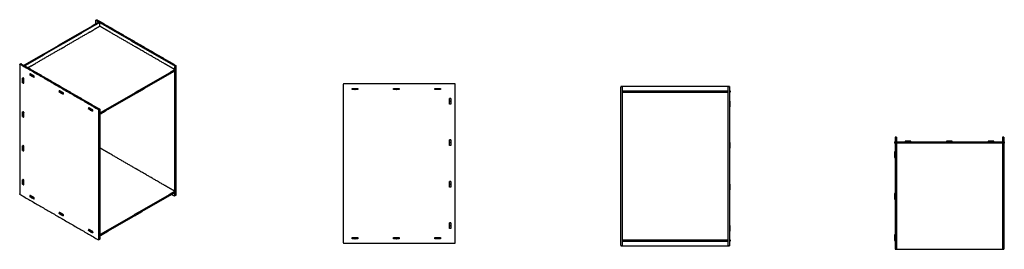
# Model space of a CAD drawing. Header units: millimetres. Extents: x -1485 to 1485, y -346 to 346.
import ezdxf

# ---------------------------------------------------------------- set-up
doc = ezdxf.new("R2010")
doc.units = ezdxf.units.MM
doc.layers.add('Défaut', color=7, linetype='Continuous', true_color=0x000000)

msp = doc.modelspace()

# ---------------------------------------------------------------- linework, layer by layer
at = {"layer": 'Défaut'}
for points in [[(-1360.8, 124.9), (-1360.8, 128.2)], [(-1272.4, 77.1), (-1272.4, 73.9)], [(-1360.8, -238.4), (-1360.8, -241.7)], [(-1272.4, -289.5), (-1272.4, -292.7)]]:
    msp.add_lwpolyline(points, dxfattribs=at)
at = {"layer": 'Défaut', "lineweight": -3}
for points in [[(-1472.6, 208.5), (-1359.5, 273.8), (-1246.4, 339.2)], [(-1243.5, 337.5), (-1356.7, 272.2), (-1469.8, 206.9)], [(-1256.3, 343.2), (-1256.3, 338.3), (-1256.3, 333.4)], [(-1255.8, 344.2), (-1254.4, 345), (-1253, 345.8)], [(-1254.8, 344.1), (-1250.6, 341.6), (-1246.4, 339.2)], [(-1252, 345.7), (-1133.9, 277.5), (-1015.8, 209.3)], [(-1246.4, 339.2), (-1244.9, 338.3), (-1243.5, 337.5)], [(-1243.5, 326.1), (-1243.5, 331.8), (-1243.5, 337.5)], [(-1243.5, 337.5), (-1131.1, 272.6), (-1018.7, 207.7)], [(-1274.3, 308.3), (-1312.4, 286.3), (-1350.5, 264.3)], [(-1274.3, 308.3), (-1268.2, 311.9), (-1262.1, 315.4)], [(-1243.5, 326.1), (-1252.8, 320.7), (-1262.1, 315.4)], [(-1224.8, 315.3), (-1234.2, 320.7), (-1243.5, 326.1)], [(-1212.8, 308.3), (-1218.8, 311.8), (-1224.8, 315.3)], [(-1136.4, 264.2), (-1174.6, 286.3), (-1212.8, 308.3)], [(-1362.7, 257.3), (-1400.8, 235.3), (-1438.9, 213.3)], [(-1362.7, 257.3), (-1356.6, 260.8), (-1350.5, 264.3)], [(-1124.2, 257.2), (-1130.3, 260.7), (-1136.4, 264.2)], [(-1048, 213.2), (-1086.1, 235.2), (-1124.2, 257.2)], [(-1485.4, 211), (-1485.4, 16.2), (-1485.4, -178.5)], [(-1484.9, 211.9), (-1483.5, 212.7), (-1482.1, 213.5)], [(-1483.9, 211.8), (-1365.9, 143.6), (-1247.8, 75.4)], [(-1481.1, 213.4), (-1363, 145.2), (-1244.9, 77.1)], [(-1451.1, 206.3), (-1445, 209.8), (-1438.9, 213.3)], [(-1035.9, 206.2), (-1041.9, 209.7), (-1048, 213.2)], [(-1451.1, 206.3), (-1455.5, 203.7), (-1459.9, 201.2)], [(-1453.9, 183), (-1454.4, 182.7), (-1455, 182.4)], [(-1455, 182.4), (-1452.1, 180.8), (-1449.3, 179.1)], [(-1455, 182.4), (-1455, 180.8), (-1455, 179.1)], [(-1449.3, 175.9), (-1452.1, 177.5), (-1455, 179.1)], [(-1441.7, 176), (-1447.9, 179.5), (-1454, 183.1)], [(-1454, 183.1), (-1454, 183), (-1454, 182.9)], [(-1449.3, 179.1), (-1449.2, 179.2), (-1449.2, 179.2)], [(-1449.3, 179.1), (-1449.3, 177.5), (-1449.3, 175.9)], [(-1449.2, 175.9), (-1449.2, 177.6), (-1449.2, 179.2)], [(-1449.2, 179.2), (-1448.8, 179), (-1448.4, 178.8)], [(-1448.4, 178.8), (-1448.5, 178.8), (-1448.6, 178.7)], [(-1448.6, 175.5), (-1448.6, 177.1), (-1448.6, 178.7)], [(-1448.6, 178.7), (-1445.8, 177.1), (-1442.9, 175.5)], [(-1243.5, 64.8), (-1130.4, 130.1), (-1017.3, 195.5)], [(-1243.5, 61.6), (-1130.4, 126.9), (-1017.3, 192.2)], [(-1017.3, 195.5), (-1026.6, 200.8), (-1035.9, 206.2)], [(-1017.3, 195.5), (-1017.3, 200.4), (-1017.3, 205.3)], [(-1017.3, 195.5), (-1017.3, 193.8), (-1017.3, 192.2)], [(-1017.3, -171.1), (-1017.3, 10.5), (-1017.3, 192.2)], [(-1014.4, 206.9), (-1014.4, 12.2), (-1014.4, -182.6)], [(-1476.5, 169.9), (-1475.9, 170.3), (-1475.3, 170.6)], [(-1476.5, 169.9), (-1475.1, 169.1), (-1473.7, 168.3)], [(-1476.5, 163.4), (-1476.5, 166.7), (-1476.5, 169.9)], [(-1473.7, 161.8), (-1475.1, 162.6), (-1476.5, 163.4)], [(-1476.4, 162.7), (-1476.4, 162.6), (-1476.5, 162.6)], [(-1476.5, 162.6), (-1475.1, 161.8), (-1473.7, 161)], [(-1476.5, 156.1), (-1476.5, 159.3), (-1476.5, 162.6)], [(-1476.5, 156.1), (-1475.1, 155.2), (-1473.7, 154.4)], [(-1476.4, 162.7), (-1476.4, 163), (-1476.4, 163.3)], [(-1473.6, 161), (-1475, 161.9), (-1476.4, 162.7)], [(-1472.6, 169.1), (-1474, 169.9), (-1475.5, 170.7)], [(-1475.5, 170.7), (-1475.5, 170.6), (-1475.5, 170.6)], [(-1472.6, 168.9), (-1473.2, 168.6), (-1473.7, 168.3)], [(-1473.7, 168.3), (-1473.7, 165), (-1473.7, 161.8)], [(-1473.7, 161.8), (-1473.6, 161.8), (-1473.6, 161.9)], [(-1473.7, 161), (-1473.7, 157.7), (-1473.7, 154.4)], [(-1473.6, 161), (-1473.6, 161), (-1473.7, 161)], [(-1473.7, 154.4), (-1473.2, 154.7), (-1472.6, 155)], [(-1473.6, 161.9), (-1473.6, 161.5), (-1473.6, 161)], [(-1472.8, 155), (-1472.7, 154.9), (-1472.6, 154.9)], [(-1472.6, 154.9), (-1472.6, 162), (-1472.6, 169.1)], [(-1449.3, 175.9), (-1449.2, 175.9), (-1449.2, 175.9)], [(-1448.6, 175.6), (-1448.9, 175.8), (-1449.2, 175.9)], [(-1442.9, 172.2), (-1445.8, 173.8), (-1448.6, 175.5)], [(-1442.9, 175.5), (-1442.4, 175.8), (-1441.9, 176.1)], [(-1442.9, 175.5), (-1442.9, 173.8), (-1442.9, 172.2)], [(-1442.9, 172.2), (-1442.3, 172.5), (-1441.7, 172.9)], [(-1441.9, 172.8), (-1441.8, 172.8), (-1441.7, 172.7)], [(-1441.7, 172.7), (-1441.7, 174.4), (-1441.7, 176)], [(-509, 151.1), (-509, -87.4), (-509, -325.9)], [(-173, 153.1), (-340, 153.1), (-507, 153.1)], [(-171, -325.9), (-171, -87.4), (-171, 151.1)], [(-1365.5, 132), (-1366, 131.7), (-1366.6, 131.4)], [(-1366.6, 131.4), (-1363.7, 129.7), (-1360.9, 128.1)], [(-1366.6, 131.4), (-1366.6, 129.7), (-1366.6, 128.1)], [(-1360.9, 124.8), (-1363.7, 126.5), (-1366.6, 128.1)], [(-1353.3, 125), (-1359.5, 128.5), (-1365.6, 132.1)], [(-1365.6, 132.1), (-1365.6, 132), (-1365.6, 131.9)], [(-1360.9, 128.1), (-1360.8, 128.1), (-1360.8, 128.2)], [(-1360.9, 128.1), (-1360.9, 126.5), (-1360.9, 124.8)], [(-1360.9, 124.8), (-1360.8, 124.9), (-1360.8, 124.9)], [(-1360.8, 128.2), (-1360.4, 128), (-1360.1, 127.8)], [(-1360.8, 124.9), (-1360.5, 124.8), (-1360.2, 124.6)], [(-1360.1, 127.8), (-1360.1, 127.7), (-1360.2, 127.7)], [(-1360.2, 124.4), (-1360.2, 126.1), (-1360.2, 127.7)], [(-1360.2, 127.7), (-1357.4, 126.1), (-1354.5, 124.4)], [(-1354.5, 121.2), (-1357.4, 122.8), (-1360.2, 124.4)], [(-1354.5, 124.4), (-1354, 124.7), (-1353.5, 125)], [(-1354.5, 124.4), (-1354.5, 122.8), (-1354.5, 121.2)], [(-1353.3, 121.9), (-1353.9, 121.5), (-1354.5, 121.2)], [(-1353.5, 121.8), (-1353.4, 121.7), (-1353.3, 121.7)], [(-1353.3, 121.7), (-1353.3, 123.3), (-1353.3, 125)], [(-482.7, 139.1), (-482.6, 139.1), (-482.5, 139.1)], [(-482.7, 135.1), (-482.7, 137.1), (-482.7, 139.1)], [(-482.4, 135.1), (-482.5, 135.1), (-482.7, 135.1)], [(-482.5, 139.1), (-478.5, 139.1), (-474.5, 139.1)], [(-482.5, 139.1), (-482.5, 137.1), (-482.5, 135.1)], [(-474.5, 135.1), (-478.5, 135.1), (-482.5, 135.1)], [(-474.5, 139.1), (-474, 139.1), (-473.5, 139.1)], [(-474.5, 139.1), (-474.5, 137.1), (-474.5, 135.1)], [(-474.5, 135.1), (-474, 135.1), (-473.5, 135.1)], [(-473.5, 135.1), (-473.5, 137.1), (-473.5, 139.1)], [(-473.5, 139.1), (-469.5, 139.1), (-465.5, 139.1)], [(-465.5, 135.1), (-469.5, 135.1), (-473.5, 135.1)], [(-465.5, 139.1), (-465.4, 139.1), (-465.3, 139.1)], [(-465.5, 139.1), (-465.5, 137.1), (-465.5, 135.1)], [(-465.3, 135.1), (-465.4, 135.1), (-465.5, 135.1)], [(-465.3, 139.1), (-465.3, 137.1), (-465.3, 135.1)], [(-357.7, 139.1), (-357.6, 139.1), (-357.4, 139.1)], [(-357.7, 135.1), (-357.7, 137.1), (-357.7, 139.1)], [(-357.5, 135.1), (-357.6, 135.1), (-357.7, 135.1)], [(-357.5, 139.1), (-353.5, 139.1), (-349.5, 139.1)], [(-357.5, 139.1), (-357.5, 137.1), (-357.5, 135.1)], [(-349.5, 135.1), (-353.5, 135.1), (-357.5, 135.1)], [(-349.5, 139.1), (-349, 139.1), (-348.5, 139.1)], [(-349.5, 139.1), (-349.5, 137.1), (-349.5, 135.1)], [(-349.5, 135.1), (-349, 135.1), (-348.5, 135.1)], [(-348.5, 135.1), (-348.5, 137.1), (-348.5, 139.1)], [(-348.5, 139.1), (-344.5, 139.1), (-340.5, 139.1)], [(-340.5, 135.1), (-344.5, 135.1), (-348.5, 135.1)], [(-340.5, 139.1), (-340.4, 139.1), (-340.3, 139.1)], [(-340.5, 139.1), (-340.5, 137.1), (-340.5, 135.1)], [(-340.3, 135.1), (-340.4, 135.1), (-340.5, 135.1)], [(-340.3, 139.1), (-340.3, 137.1), (-340.3, 135.1)], [(-232.7, 139.1), (-232.5, 139.1), (-232.4, 139.1)], [(-232.7, 135.1), (-232.7, 137.1), (-232.7, 139.1)], [(-232.5, 135.1), (-232.6, 135.1), (-232.7, 135.1)], [(-232.5, 139.1), (-228.5, 139.1), (-224.5, 139.1)], [(-232.5, 135.1), (-232.5, 137.1), (-232.5, 139.1)], [(-224.5, 135.1), (-228.5, 135.1), (-232.5, 135.1)], [(-224.5, 139.1), (-224, 139.1), (-223.5, 139.1)], [(-224.5, 139.1), (-224.5, 137.1), (-224.5, 135.1)], [(-223.5, 135.1), (-224, 135.1), (-224.5, 135.1)], [(-223.5, 135.1), (-223.5, 137.1), (-223.5, 139.1)], [(-223.5, 139.1), (-219.5, 139.1), (-215.5, 139.1)], [(-215.5, 135.1), (-219.5, 135.1), (-223.5, 135.1)], [(-215.5, 139.1), (-215.4, 139.1), (-215.3, 139.1)], [(-215.5, 139.1), (-215.5, 137.1), (-215.5, 135.1)], [(-215.3, 135.1), (-215.4, 135.1), (-215.5, 135.1)], [(-215.3, 139.1), (-215.3, 137.1), (-215.3, 135.1)], [(327, 131.1), (327.7, 131.1), (328.5, 131.1)], [(327, 131.1), (327, 129.1), (327, 127.1)], [(328.5, 127.1), (327.7, 127.1), (327, 127.1)], [(332.5, 145.1), (330.5, 145.1), (328.5, 145.1)], [(328.5, -333.9), (328.5, -95.4), (328.5, 143.1)], [(652.5, 145.1), (492.5, 145.1), (332.5, 145.1)], [(332.5, 143.1), (332.5, -95.4), (332.5, -333.9)], [(332.5, 131.1), (492.5, 131.1), (652.5, 131.1)], [(332.5, 127.1), (492.5, 127.1), (652.5, 127.1)], [(656.5, 145.1), (654.5, 145.1), (652.5, 145.1)], [(652.5, -333.9), (652.5, -95.4), (652.5, 143.1)], [(656.5, 143.1), (656.5, -95.4), (656.5, -333.9)], [(656.5, 131.1), (657.2, 131.1), (658, 131.1)], [(658, 127.1), (657.2, 127.1), (656.5, 127.1)], [(658, 131.1), (658, 129.1), (658, 127.1)], [(-189, 108.6), (-189, 108.7), (-189, 108.8)], [(-189, 108.8), (-187, 108.8), (-185, 108.8)], [(-189, 100.6), (-189, 104.6), (-189, 108.6)], [(-185, 108.6), (-187, 108.6), (-189, 108.6)], [(-189, 99.6), (-189, 100.1), (-189, 100.6)], [(-185, 100.6), (-187, 100.6), (-189, 100.6)], [(-189, 91.6), (-189, 95.6), (-189, 99.6)], [(-189, 99.6), (-187, 99.6), (-185, 99.6)], [(-185, 91.6), (-187, 91.6), (-189, 91.6)], [(-189, 91.4), (-189, 91.5), (-189, 91.6)], [(-185, 91.4), (-187, 91.4), (-189, 91.4)], [(-185, 108.8), (-185, 108.7), (-185, 108.6)], [(-185, 108.6), (-185, 104.6), (-185, 100.6)], [(-185, 100.6), (-185, 100.1), (-185, 99.6)], [(-185, 99.6), (-185, 95.6), (-185, 91.6)], [(-185, 91.6), (-185, 91.5), (-185, 91.4)], [(328.5, 100.6), (327.7, 100.6), (327, 100.6)], [(327, 100.6), (327, 96.6), (327, 92.6)], [(327, 92.6), (327.1, 92.6), (327.2, 92.6)], [(327.2, 91.6), (327.1, 91.6), (327, 91.6)], [(327, 91.6), (327, 87.6), (327, 83.6)], [(327.2, 92.6), (327.2, 92.1), (327.2, 91.6)], [(658, 100.6), (657.2, 100.6), (656.5, 100.6)], [(657.8, 92.6), (657.9, 92.6), (658, 92.6)], [(657.8, 91.6), (657.8, 92.1), (657.8, 92.6)], [(658, 91.6), (657.9, 91.6), (657.8, 91.6)], [(658, 92.6), (658, 96.6), (658, 100.6)], [(658, 83.6), (658, 87.6), (658, 91.6)], [(-1476.5, 67.9), (-1475.9, 68.2), (-1475.3, 68.6)], [(-1476.5, 67.9), (-1475.1, 67.1), (-1473.7, 66.2)], [(-1476.5, 61.3), (-1476.5, 64.6), (-1476.5, 67.9)], [(-1473.7, 59.7), (-1475.1, 60.5), (-1476.5, 61.3)], [(-1476.5, 60.5), (-1476.4, 60.6), (-1476.4, 60.6)], [(-1476.5, 60.5), (-1475.1, 59.7), (-1473.7, 58.9)], [(-1476.5, 54), (-1476.5, 57.3), (-1476.5, 60.5)], [(-1476.4, 60.6), (-1476.4, 60.9), (-1476.4, 61.3)], [(-1476.4, 60.6), (-1475, 59.8), (-1473.6, 59)], [(-1472.6, 67), (-1474, 67.8), (-1475.5, 68.7)], [(-1475.5, 68.7), (-1475.5, 68.6), (-1475.5, 68.5)], [(-1472.6, 66.9), (-1473.2, 66.6), (-1473.7, 66.2)], [(-1473.7, 66.2), (-1473.7, 63), (-1473.7, 59.7)], [(-1473.7, 59.7), (-1473.6, 59.8), (-1473.6, 59.8)], [(-1473.6, 59.8), (-1473.6, 59.4), (-1473.6, 59)], [(-1472.6, 52.8), (-1472.6, 59.9), (-1472.6, 67)], [(-1277.1, 80.9), (-1277.6, 80.6), (-1278.2, 80.3)], [(-1278.2, 80.3), (-1275.3, 78.7), (-1272.5, 77.1)], [(-1278.2, 80.3), (-1278.2, 78.7), (-1278.2, 77.1)], [(-1272.5, 73.8), (-1275.3, 75.4), (-1278.2, 77.1)], [(-1265, 73.9), (-1271.1, 77.5), (-1277.3, 81)], [(-1277.3, 81), (-1277.3, 80.9), (-1277.3, 80.9)], [(-1272.5, 77.1), (-1272.5, 75.4), (-1272.5, 73.8)], [(-1272.5, 77.1), (-1272.4, 77.1), (-1272.4, 77.1)], [(-1272.5, 73.8), (-1272.4, 73.8), (-1272.4, 73.9)], [(-1272.4, 77.1), (-1272, 76.9), (-1271.7, 76.7)], [(-1272.4, 73.9), (-1272.1, 73.7), (-1271.8, 73.6)], [(-1271.8, 73.4), (-1271.8, 75), (-1271.8, 76.7)], [(-1271.7, 76.7), (-1271.7, 76.7), (-1271.8, 76.7)], [(-1271.8, 76.7), (-1269, 75), (-1266.2, 73.4)], [(-1266.2, 70.1), (-1269, 71.8), (-1271.8, 73.4)], [(-1266.2, 73.4), (-1265.6, 73.7), (-1265.1, 74)], [(-1266.2, 73.4), (-1266.2, 71.8), (-1266.2, 70.1)], [(-1265, 70.8), (-1265.6, 70.5), (-1266.2, 70.1)], [(-1265.1, 70.7), (-1265, 70.7), (-1265, 70.7)], [(-1265, 70.7), (-1265, 72.3), (-1265, 73.9)], [(-1246.4, -316.5), (-1246.4, -121.8), (-1246.4, 73)], [(-1243.5, 74.6), (-1243.5, -120.1), (-1243.5, -314.9)], [(327, 83.6), (327.7, 83.6), (328.5, 83.6)], [(656.5, 83.6), (657.2, 83.6), (658, 83.6)], [(-1476.5, 54), (-1475.1, 53.2), (-1473.7, 52.4)], [(-1473.6, 59), (-1473.6, 58.9), (-1473.7, 58.9)], [(-1473.7, 58.9), (-1473.7, 55.6), (-1473.7, 52.4)], [(-1473.7, 52.4), (-1473.2, 52.7), (-1472.6, 53)], [(-1472.8, 52.9), (-1472.7, 52.9), (-1472.6, 52.8)], [(-189, -16.4), (-189, -16.3), (-189, -16.2)], [(-189, -16.2), (-187, -16.2), (-185, -16.2)], [(-189, -24.4), (-189, -20.4), (-189, -16.4)], [(-185, -16.4), (-187, -16.4), (-189, -16.4)], [(-189, -25.4), (-189, -24.9), (-189, -24.4)], [(-185, -24.4), (-187, -24.4), (-189, -24.4)], [(-189, -33.4), (-189, -29.4), (-189, -25.4)], [(-185, -25.4), (-187, -25.4), (-189, -25.4)], [(-185, -16.2), (-185, -16.3), (-185, -16.4)], [(-185, -16.4), (-185, -20.4), (-185, -24.4)], [(-185, -24.4), (-185, -24.9), (-185, -25.4)], [(-185, -25.4), (-185, -29.4), (-185, -33.4)], [(328.5, -24.4), (327.7, -24.4), (327, -24.4)], [(327, -24.4), (327, -28.4), (327, -32.4)], [(658, -24.4), (657.2, -24.4), (656.5, -24.4)], [(658, -32.4), (658, -28.4), (658, -24.4)], [(1154.4, -21.9), (1155.1, -21.9), (1155.9, -21.9)], [(1154.4, -21.9), (1154.4, -23.9), (1154.4, -25.9)], [(1155.9, -25.9), (1155.1, -25.9), (1154.4, -25.9)], [(1159.9, -7.9), (1157.9, -7.9), (1155.9, -7.9)], [(1155.9, -9.9), (1155.9, -176.9), (1155.9, -343.9)], [(1159.9, -9.9), (1159.9, -15.9), (1159.9, -21.9)], [(1159.9, -21.9), (1319.9, -21.9), (1479.9, -21.9)], [(1159.9, -25.9), (1159.9, -23.9), (1159.9, -21.9)], [(1159.9, -25.9), (1159.9, -184.9), (1159.9, -343.9)], [(1479.9, -25.9), (1319.9, -25.9), (1159.9, -25.9)], [(1186.4, -20.4), (1186.4, -21.1), (1186.4, -21.9)], [(1194.4, -20.4), (1190.4, -20.4), (1186.4, -20.4)], [(1194.4, -20.6), (1194.4, -20.5), (1194.4, -20.4)], [(1195.4, -20.6), (1194.9, -20.6), (1194.4, -20.6)], [(1195.4, -20.4), (1195.4, -20.5), (1195.4, -20.6)], [(1203.4, -20.4), (1199.4, -20.4), (1195.4, -20.4)], [(1203.4, -21.9), (1203.4, -21.1), (1203.4, -20.4)], [(1311.4, -20.4), (1311.4, -21.1), (1311.4, -21.9)], [(1319.4, -20.4), (1315.4, -20.4), (1311.4, -20.4)], [(1319.4, -20.6), (1319.4, -20.5), (1319.4, -20.4)], [(1320.4, -20.6), (1319.9, -20.6), (1319.4, -20.6)], [(1320.4, -20.4), (1320.4, -20.5), (1320.4, -20.6)], [(1328.4, -20.4), (1324.4, -20.4), (1320.4, -20.4)], [(1328.4, -21.9), (1328.4, -21.1), (1328.4, -20.4)], [(1436.4, -20.4), (1436.4, -21.1), (1436.4, -21.9)], [(1444.4, -20.4), (1440.4, -20.4), (1436.4, -20.4)], [(1444.4, -20.6), (1444.4, -20.5), (1444.4, -20.4)], [(1445.4, -20.6), (1444.9, -20.6), (1444.4, -20.6)], [(1445.4, -20.4), (1445.4, -20.5), (1445.4, -20.6)], [(1453.4, -20.4), (1449.4, -20.4), (1445.4, -20.4)], [(1453.4, -21.9), (1453.4, -21.1), (1453.4, -20.4)], [(1483.9, -7.9), (1481.9, -7.9), (1479.9, -7.9)], [(1479.9, -9.9), (1479.9, -176.9), (1479.9, -343.9)], [(1483.9, -9.9), (1483.9, -176.9), (1483.9, -343.9)], [(1483.9, -21.9), (1484.6, -21.9), (1485.4, -21.9)], [(1485.4, -25.9), (1484.6, -25.9), (1483.9, -25.9)], [(1485.4, -21.9), (1485.4, -23.9), (1485.4, -25.9)], [(-1476.5, -34.2), (-1475.9, -33.8), (-1475.3, -33.5)], [(-1476.5, -34.2), (-1475.1, -35), (-1473.7, -35.8)], [(-1476.5, -40.7), (-1476.5, -37.4), (-1476.5, -34.2)], [(-1476.5, -40.7), (-1475.1, -41.5), (-1473.7, -42.3)], [(-1476.4, -41.4), (-1476.4, -41.5), (-1476.5, -41.5)], [(-1476.5, -41.5), (-1475.1, -42.3), (-1473.7, -43.2)], [(-1476.5, -48.1), (-1476.5, -44.8), (-1476.5, -41.5)], [(-1476.5, -48.1), (-1475.1, -48.9), (-1473.7, -49.7)], [(-1476.4, -41.4), (-1476.4, -41.1), (-1476.4, -40.8)], [(-1473.6, -43.1), (-1475, -42.3), (-1476.4, -41.4)], [(-1472.6, -35), (-1474, -34.2), (-1475.5, -33.4)], [(-1475.5, -33.4), (-1475.5, -33.5), (-1475.5, -33.6)], [(-1472.6, -35.2), (-1473.2, -35.5), (-1473.7, -35.8)], [(-1473.7, -35.8), (-1473.7, -39.1), (-1473.7, -42.3)], [(-1473.7, -42.3), (-1473.6, -42.3), (-1473.6, -42.3)], [(-1473.6, -43.1), (-1473.6, -43.1), (-1473.7, -43.2)], [(-1473.7, -43.2), (-1473.7, -46.4), (-1473.7, -49.7)], [(-1473.7, -49.7), (-1473.2, -49.4), (-1472.6, -49.1)], [(-1473.6, -42.3), (-1473.6, -42.7), (-1473.6, -43.1)], [(-1472.8, -49.2), (-1472.7, -49.2), (-1472.6, -49.2)], [(-1472.6, -49.2), (-1472.6, -42.1), (-1472.6, -35)], [(-1224.9, -51.2), (-1234.2, -45.9), (-1243.5, -40.5)], [(-1212.6, -58.3), (-1218.8, -54.8), (-1224.9, -51.2)], [(-1136.4, -102.4), (-1174.5, -80.4), (-1212.6, -58.3)], [(-185, -33.4), (-187, -33.4), (-189, -33.4)], [(-189, -33.6), (-189, -33.5), (-189, -33.4)], [(-185, -33.6), (-187, -33.6), (-189, -33.6)], [(-185, -33.4), (-185, -33.5), (-185, -33.6)], [(327, -32.4), (327.1, -32.4), (327.2, -32.4)], [(327.2, -33.4), (327.1, -33.4), (327, -33.4)], [(327, -33.4), (327, -37.4), (327, -41.4)], [(327, -41.4), (327.7, -41.4), (328.5, -41.4)], [(327.2, -32.4), (327.2, -32.9), (327.2, -33.4)], [(656.5, -41.4), (657.2, -41.4), (658, -41.4)], [(657.8, -32.4), (657.9, -32.4), (658, -32.4)], [(657.8, -33.4), (657.8, -32.9), (657.8, -32.4)], [(658, -33.4), (657.9, -33.4), (657.8, -33.4)], [(658, -41.4), (658, -37.4), (658, -33.4)], [(1155.9, -52.4), (1155.1, -52.4), (1154.4, -52.4)], [(1154.4, -52.4), (1154.4, -56.4), (1154.4, -60.4)], [(1485.4, -52.4), (1484.6, -52.4), (1483.9, -52.4)], [(1485.4, -60.4), (1485.4, -56.4), (1485.4, -52.4)], [(1154.4, -60.4), (1154.5, -60.4), (1154.6, -60.4)], [(1154.6, -61.4), (1154.5, -61.4), (1154.4, -61.4)], [(1154.4, -61.4), (1154.4, -65.4), (1154.4, -69.4)], [(1154.4, -69.4), (1155.1, -69.4), (1155.9, -69.4)], [(1154.6, -60.4), (1154.6, -60.9), (1154.6, -61.4)], [(1483.9, -69.4), (1484.6, -69.4), (1485.4, -69.4)], [(1485.2, -60.4), (1485.3, -60.4), (1485.4, -60.4)], [(1485.2, -61.4), (1485.2, -60.9), (1485.2, -60.4)], [(1485.4, -61.4), (1485.3, -61.4), (1485.2, -61.4)], [(1485.4, -69.4), (1485.4, -65.4), (1485.4, -61.4)], [(-1124.2, -109.4), (-1130.3, -105.9), (-1136.4, -102.4)], [(-1048, -153.4), (-1086.1, -131.4), (-1124.2, -109.4)], [(-1476.5, -136.2), (-1475.9, -135.9), (-1475.3, -135.5)], [(-1476.5, -136.2), (-1475.1, -137.1), (-1473.7, -137.9)], [(-1476.5, -142.8), (-1476.5, -139.5), (-1476.5, -136.2)], [(-1473.7, -144.4), (-1475.1, -143.6), (-1476.5, -142.8)], [(-1476.4, -143.5), (-1476.4, -143.6), (-1476.5, -143.6)], [(-1476.5, -143.6), (-1475.1, -144.4), (-1473.7, -145.2)], [(-1476.5, -150.1), (-1476.5, -146.9), (-1476.5, -143.6)], [(-1476.4, -143.5), (-1476.4, -143.2), (-1476.4, -142.9)], [(-1473.6, -145.1), (-1475, -144.3), (-1476.4, -143.5)], [(-1472.6, -137.1), (-1474, -136.3), (-1475.5, -135.5)], [(-1475.5, -135.5), (-1475.5, -135.5), (-1475.5, -135.6)], [(-1472.6, -137.3), (-1473.2, -137.6), (-1473.7, -137.9)], [(-1473.7, -137.9), (-1473.7, -141.1), (-1473.7, -144.4)], [(-1473.7, -144.4), (-1473.6, -144.4), (-1473.6, -144.3)], [(-1473.6, -145.1), (-1473.6, -145.2), (-1473.7, -145.2)], [(-1473.7, -145.2), (-1473.7, -148.5), (-1473.7, -151.8)], [(-1473.6, -144.3), (-1473.6, -144.7), (-1473.6, -145.1)], [(-1472.6, -151.3), (-1472.6, -144.2), (-1472.6, -137.1)], [(-189, -141.4), (-189, -141.3), (-189, -141.2)], [(-189, -141.2), (-187, -141.2), (-185, -141.2)], [(-189, -149.4), (-189, -145.4), (-189, -141.4)], [(-185, -141.4), (-187, -141.4), (-189, -141.4)], [(-185, -141.2), (-185, -141.3), (-185, -141.4)], [(-185, -141.4), (-185, -145.4), (-185, -149.4)], [(-1473.7, -151.8), (-1475.1, -150.9), (-1476.5, -150.1)], [(-1473.7, -151.8), (-1473.2, -151.4), (-1472.6, -151.1)], [(-1472.8, -151.2), (-1472.7, -151.3), (-1472.6, -151.3)], [(-1243.5, -301.8), (-1130.4, -236.5), (-1017.3, -171.1)], [(-1243.5, -305.1), (-1130.4, -239.7), (-1017.3, -174.4)], [(-1035.9, -160.4), (-1041.9, -156.9), (-1048, -153.4)], [(-1017.3, -171.1), (-1026.6, -165.8), (-1035.9, -160.4)], [(-1017.3, -171.1), (-1017.3, -172.8), (-1017.3, -174.4)], [(-1017.3, -184.2), (-1017.3, -179.3), (-1017.3, -174.4)], [(-189, -150.4), (-189, -149.9), (-189, -149.4)], [(-185, -149.4), (-187, -149.4), (-189, -149.4)], [(-189, -158.4), (-189, -154.4), (-189, -150.4)], [(-189, -150.4), (-187, -150.4), (-185, -150.4)], [(-185, -158.4), (-187, -158.4), (-189, -158.4)], [(-189, -158.6), (-189, -158.5), (-189, -158.4)], [(-185, -158.6), (-187, -158.6), (-189, -158.6)], [(-185, -149.4), (-185, -149.9), (-185, -150.4)], [(-185, -150.4), (-185, -154.4), (-185, -158.4)], [(-185, -158.4), (-185, -158.5), (-185, -158.6)], [(328.5, -149.4), (327.7, -149.4), (327, -149.4)], [(327, -149.4), (327, -153.4), (327, -157.4)], [(327, -157.4), (327.1, -157.4), (327.2, -157.4)], [(327.2, -158.4), (327.1, -158.4), (327, -158.4)], [(327, -158.4), (327, -162.4), (327, -166.4)], [(327, -166.4), (327.7, -166.4), (328.5, -166.4)], [(327.2, -157.4), (327.2, -157.9), (327.2, -158.4)], [(658, -149.4), (657.2, -149.4), (656.5, -149.4)], [(656.5, -166.4), (657.2, -166.4), (658, -166.4)], [(657.8, -158.4), (657.8, -157.9), (657.8, -157.4)], [(657.8, -157.4), (657.9, -157.4), (658, -157.4)], [(658, -158.4), (657.9, -158.4), (657.8, -158.4)], [(658, -157.4), (658, -153.4), (658, -149.4)], [(658, -166.4), (658, -162.4), (658, -158.4)], [(1155.9, -177.4), (1155.1, -177.4), (1154.4, -177.4)], [(1154.4, -177.4), (1154.4, -181.4), (1154.4, -185.4)], [(1485.4, -177.4), (1484.6, -177.4), (1483.9, -177.4)], [(1485.4, -185.4), (1485.4, -181.4), (1485.4, -177.4)], [(-1483.9, -180.9), (-1365.9, -249.1), (-1247.8, -317.3)], [(-1453.9, -183.6), (-1454.4, -183.9), (-1455, -184.2)], [(-1455, -184.2), (-1452.1, -185.8), (-1449.3, -187.5)], [(-1455, -184.2), (-1455, -185.8), (-1455, -187.5)], [(-1449.3, -190.7), (-1452.1, -189.1), (-1455, -187.5)], [(-1441.7, -190.6), (-1447.9, -187.1), (-1454, -183.5)], [(-1454, -183.5), (-1454, -183.6), (-1454, -183.7)], [(-1449.3, -187.5), (-1449.2, -187.4), (-1449.2, -187.4)], [(-1449.3, -187.5), (-1449.3, -189.1), (-1449.3, -190.7)], [(-1449.3, -190.7), (-1449.2, -190.7), (-1449.2, -190.7)], [(-1449.2, -190.7), (-1449.2, -189), (-1449.2, -187.4)], [(-1449.2, -187.4), (-1448.8, -187.6), (-1448.4, -187.8)], [(-1448.6, -191), (-1448.9, -190.8), (-1449.2, -190.7)], [(-1448.4, -187.8), (-1448.5, -187.8), (-1448.6, -187.9)], [(-1448.6, -191.2), (-1448.6, -189.5), (-1448.6, -187.9)], [(-1448.6, -187.9), (-1445.8, -189.5), (-1442.9, -191.2)], [(-1442.9, -194.4), (-1445.8, -192.8), (-1448.6, -191.2)], [(-1442.9, -191.2), (-1442.4, -190.8), (-1441.9, -190.5)], [(-1442.9, -191.2), (-1442.9, -192.8), (-1442.9, -194.4)], [(-1442.9, -194.4), (-1442.3, -194.1), (-1441.7, -193.7)], [(-1441.9, -193.8), (-1441.8, -193.8), (-1441.7, -193.9)], [(-1441.7, -193.9), (-1441.7, -192.3), (-1441.7, -190.6)], [(-1027.2, -180.1), (-1022.9, -182.6), (-1018.7, -185)], [(-1014.8, -183.5), (-1016.3, -184.3), (-1017.7, -185.1)], [(1154.4, -185.4), (1154.5, -185.4), (1154.6, -185.4)], [(1154.6, -186.4), (1154.5, -186.4), (1154.4, -186.4)], [(1154.4, -186.4), (1154.4, -190.4), (1154.4, -194.4)], [(1154.4, -194.4), (1155.1, -194.4), (1155.9, -194.4)], [(1154.6, -185.4), (1154.6, -185.9), (1154.6, -186.4)], [(1483.9, -194.4), (1484.6, -194.4), (1485.4, -194.4)], [(1485.2, -185.4), (1485.3, -185.4), (1485.4, -185.4)], [(1485.2, -186.4), (1485.2, -185.9), (1485.2, -185.4)], [(1485.4, -186.4), (1485.3, -186.4), (1485.2, -186.4)], [(1485.4, -194.4), (1485.4, -190.4), (1485.4, -186.4)], [(-1365.5, -234.6), (-1366, -234.9), (-1366.6, -235.2)], [(-1366.6, -235.2), (-1363.7, -236.9), (-1360.9, -238.5)], [(-1366.6, -235.2), (-1366.6, -236.9), (-1366.6, -238.5)], [(-1353.3, -241.7), (-1359.5, -238.1), (-1365.6, -234.5)], [(-1365.6, -234.5), (-1365.6, -234.6), (-1365.6, -234.7)], [(-1360.9, -241.8), (-1363.7, -240.1), (-1366.6, -238.5)], [(-1360.9, -238.5), (-1360.8, -238.5), (-1360.8, -238.4)], [(-1360.9, -238.5), (-1360.9, -240.1), (-1360.9, -241.8)], [(-1360.9, -241.8), (-1360.8, -241.7), (-1360.8, -241.7)], [(-1360.8, -238.4), (-1360.4, -238.6), (-1360.1, -238.8)], [(-1360.8, -241.7), (-1360.5, -241.9), (-1360.2, -242)], [(-1360.1, -238.8), (-1360.1, -238.9), (-1360.2, -238.9)], [(-1360.2, -242.2), (-1360.2, -240.6), (-1360.2, -238.9)], [(-1360.2, -238.9), (-1357.4, -240.6), (-1354.5, -242.2)], [(-1354.5, -245.4), (-1357.4, -243.8), (-1360.2, -242.2)], [(-1354.5, -242.2), (-1354, -241.9), (-1353.5, -241.6)], [(-1354.5, -242.2), (-1354.5, -243.8), (-1354.5, -245.4)], [(-1353.3, -244.8), (-1353.9, -245.1), (-1354.5, -245.4)], [(-1353.5, -244.8), (-1353.4, -244.9), (-1353.3, -244.9)], [(-1353.3, -244.9), (-1353.3, -243.3), (-1353.3, -241.7)], [(-189, -266.4), (-189, -266.3), (-189, -266.2)], [(-189, -266.2), (-187, -266.2), (-185, -266.2)], [(-189, -274.4), (-189, -270.4), (-189, -266.4)], [(-185, -266.4), (-187, -266.4), (-189, -266.4)], [(-185, -266.2), (-185, -266.3), (-185, -266.4)], [(-185, -266.4), (-185, -270.4), (-185, -274.4)], [(-1277.1, -285.7), (-1277.6, -286), (-1278.2, -286.3)], [(-1278.2, -286.3), (-1275.3, -287.9), (-1272.5, -289.5)], [(-1278.2, -286.3), (-1278.2, -287.9), (-1278.2, -289.5)], [(-1272.5, -292.8), (-1275.3, -291.2), (-1278.2, -289.5)], [(-1265, -292.7), (-1271.1, -289.1), (-1277.3, -285.6)], [(-1277.3, -285.6), (-1277.3, -285.7), (-1277.3, -285.7)], [(-1272.5, -289.5), (-1272.5, -291.2), (-1272.5, -292.8)], [(-1272.5, -289.5), (-1272.4, -289.5), (-1272.4, -289.5)], [(-1272.5, -292.8), (-1272.4, -292.8), (-1272.4, -292.7)], [(-1272.4, -289.5), (-1272, -289.7), (-1271.7, -289.9)], [(-1272.4, -292.7), (-1272.1, -292.9), (-1271.8, -293.1)], [(-1271.8, -293.2), (-1271.8, -291.6), (-1271.8, -289.9)], [(-1271.7, -289.9), (-1271.7, -289.9), (-1271.8, -289.9)], [(-1271.8, -289.9), (-1269, -291.6), (-1266.2, -293.2)], [(-1266.2, -296.5), (-1269, -294.8), (-1271.8, -293.2)], [(-1266.2, -293.2), (-1265.6, -292.9), (-1265.1, -292.6)], [(-1266.2, -293.2), (-1266.2, -294.8), (-1266.2, -296.5)], [(-1265, -295.8), (-1265.6, -296.1), (-1266.2, -296.5)], [(-1265.1, -295.9), (-1265, -295.9), (-1265, -295.9)], [(-1265, -295.9), (-1265, -294.3), (-1265, -292.7)], [(-189, -275.4), (-189, -274.9), (-189, -274.4)], [(-185, -274.4), (-187, -274.4), (-189, -274.4)], [(-189, -283.4), (-189, -279.4), (-189, -275.4)], [(-189, -275.4), (-187, -275.4), (-185, -275.4)], [(-185, -283.4), (-187, -283.4), (-189, -283.4)], [(-189, -283.6), (-189, -283.5), (-189, -283.4)], [(-185, -283.6), (-187, -283.6), (-189, -283.6)], [(-185, -274.4), (-185, -274.9), (-185, -275.4)], [(-185, -275.4), (-185, -279.4), (-185, -283.4)], [(-185, -283.4), (-185, -283.5), (-185, -283.6)], [(328.5, -274.4), (327.7, -274.4), (327, -274.4)], [(327, -274.4), (327, -278.4), (327, -282.4)], [(327, -282.4), (327.1, -282.4), (327.2, -282.4)], [(327.2, -283.4), (327.1, -283.4), (327, -283.4)], [(327, -283.4), (327, -287.4), (327, -291.4)], [(327, -291.4), (327.7, -291.4), (328.5, -291.4)], [(327.2, -282.4), (327.2, -282.9), (327.2, -283.4)], [(658, -274.4), (657.2, -274.4), (656.5, -274.4)], [(656.5, -291.4), (657.2, -291.4), (658, -291.4)], [(657.8, -282.4), (657.9, -282.4), (658, -282.4)], [(657.8, -283.4), (657.8, -282.9), (657.8, -282.4)], [(658, -283.4), (657.9, -283.4), (657.8, -283.4)], [(658, -282.4), (658, -278.4), (658, -274.4)], [(658, -291.4), (658, -287.4), (658, -283.4)], [(-1243.9, -315.8), (-1245.4, -316.6), (-1246.8, -317.4)], [(-482.7, -309.9), (-482.6, -309.9), (-482.5, -309.9)], [(-482.7, -313.9), (-482.7, -311.9), (-482.7, -309.9)], [(-482.4, -313.9), (-482.5, -313.9), (-482.7, -313.9)], [(-482.5, -309.9), (-478.5, -309.9), (-474.5, -309.9)], [(-482.5, -309.9), (-482.5, -311.9), (-482.5, -313.9)], [(-474.5, -313.9), (-478.5, -313.9), (-482.5, -313.9)], [(-474.5, -309.9), (-474, -309.9), (-473.5, -309.9)], [(-474.5, -309.9), (-474.5, -311.9), (-474.5, -313.9)], [(-474.5, -313.9), (-474, -313.9), (-473.5, -313.9)], [(-473.5, -313.9), (-473.5, -311.9), (-473.5, -309.9)], [(-473.5, -309.9), (-469.5, -309.9), (-465.5, -309.9)], [(-465.5, -313.9), (-469.5, -313.9), (-473.5, -313.9)], [(-465.5, -309.9), (-465.4, -309.9), (-465.3, -309.9)], [(-465.5, -309.9), (-465.5, -311.9), (-465.5, -313.9)], [(-465.3, -313.9), (-465.4, -313.9), (-465.5, -313.9)], [(-465.3, -309.9), (-465.3, -311.9), (-465.3, -313.9)], [(-357.7, -309.9), (-357.6, -309.9), (-357.5, -309.9)], [(-357.7, -313.9), (-357.7, -311.9), (-357.7, -309.9)], [(-357.5, -313.9), (-357.6, -313.9), (-357.7, -313.9)], [(-357.5, -309.9), (-353.5, -309.9), (-349.5, -309.9)], [(-357.5, -309.9), (-357.5, -311.9), (-357.5, -313.9)], [(-349.5, -313.9), (-353.5, -313.9), (-357.5, -313.9)], [(-349.5, -309.9), (-349, -309.9), (-348.5, -309.9)], [(-349.5, -309.9), (-349.5, -311.9), (-349.5, -313.9)], [(-349.5, -313.9), (-349, -313.9), (-348.5, -313.9)], [(-348.5, -313.9), (-348.5, -311.9), (-348.5, -309.9)], [(-348.5, -309.9), (-344.5, -309.9), (-340.5, -309.9)], [(-340.5, -313.9), (-344.5, -313.9), (-348.5, -313.9)], [(-340.5, -309.9), (-340.4, -309.9), (-340.3, -309.9)], [(-340.5, -309.9), (-340.5, -311.9), (-340.5, -313.9)], [(-340.3, -313.9), (-340.4, -313.9), (-340.5, -313.9)], [(-340.3, -309.9), (-340.3, -311.9), (-340.3, -313.9)], [(-232.7, -313.9), (-232.7, -311.9), (-232.7, -309.9)], [(-232.7, -309.9), (-232.6, -309.9), (-232.5, -309.9)], [(-232.4, -313.9), (-232.5, -313.9), (-232.7, -313.9)], [(-232.5, -313.9), (-232.5, -311.9), (-232.5, -309.9)], [(-232.5, -309.9), (-228.5, -309.9), (-224.5, -309.9)], [(-224.5, -313.9), (-228.5, -313.9), (-232.5, -313.9)], [(-224.5, -309.9), (-224, -309.9), (-223.5, -309.9)], [(-224.5, -309.9), (-224.5, -311.9), (-224.5, -313.9)], [(-223.5, -313.9), (-224, -313.9), (-224.5, -313.9)], [(-223.5, -313.9), (-223.5, -311.9), (-223.5, -309.9)], [(-223.5, -309.9), (-219.5, -309.9), (-215.5, -309.9)], [(-215.5, -313.9), (-219.5, -313.9), (-223.5, -313.9)], [(-215.5, -309.9), (-215.4, -309.9), (-215.3, -309.9)], [(-215.5, -309.9), (-215.5, -311.9), (-215.5, -313.9)], [(-215.3, -313.9), (-215.4, -313.9), (-215.5, -313.9)], [(-215.3, -309.9), (-215.3, -311.9), (-215.3, -313.9)], [(327, -317.9), (327.7, -317.9), (328.5, -317.9)], [(327, -317.9), (327, -319.9), (327, -321.9)], [(328.5, -321.9), (327.7, -321.9), (327, -321.9)], [(332.5, -317.9), (492.5, -317.9), (652.5, -317.9)], [(332.5, -321.9), (492.5, -321.9), (652.5, -321.9)], [(656.5, -317.9), (657.2, -317.9), (658, -317.9)], [(658, -321.9), (657.2, -321.9), (656.5, -321.9)], [(658, -317.9), (658, -319.9), (658, -321.9)], [(1155.9, -302.4), (1155.1, -302.4), (1154.4, -302.4)], [(1154.4, -302.4), (1154.4, -306.4), (1154.4, -310.4)], [(1154.4, -310.4), (1154.5, -310.4), (1154.6, -310.4)], [(1154.6, -311.4), (1154.5, -311.4), (1154.4, -311.4)], [(1154.4, -311.4), (1154.4, -315.4), (1154.4, -319.4)], [(1154.4, -319.4), (1155.1, -319.4), (1155.9, -319.4)], [(1154.6, -310.4), (1154.6, -310.9), (1154.6, -311.4)], [(1485.4, -302.4), (1484.6, -302.4), (1483.9, -302.4)], [(1483.9, -319.4), (1484.6, -319.4), (1485.4, -319.4)], [(1485.2, -310.4), (1485.3, -310.4), (1485.4, -310.4)], [(1485.2, -311.4), (1485.2, -310.9), (1485.2, -310.4)], [(1485.4, -311.4), (1485.3, -311.4), (1485.2, -311.4)], [(1485.4, -310.4), (1485.4, -306.4), (1485.4, -302.4)], [(1485.4, -319.4), (1485.4, -315.4), (1485.4, -311.4)], [(-507, -327.9), (-340, -327.9), (-173, -327.9)], [(328.5, -335.9), (330.5, -335.9), (332.5, -335.9)], [(332.5, -335.9), (492.5, -335.9), (652.5, -335.9)], [(652.5, -335.9), (654.5, -335.9), (656.5, -335.9)], [(1155.9, -345.9), (1157.9, -345.9), (1159.9, -345.9)], [(1159.9, -345.9), (1319.9, -345.9), (1479.9, -345.9)], [(1479.9, -345.9), (1481.9, -345.9), (1483.9, -345.9)]]:
    msp.add_open_spline(points, degree=2, dxfattribs=at)
for points, weights in [([(-1256.3, 343.2), (-1256.3, 343.9), (-1255.8, 344.2)], [1, 0.923879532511, 1]), ([(-1255.8, 344.2), (-1255.4, 344.4), (-1254.8, 344.1)], [1, 0.923879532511, 1]), ([(-1253, 345.8), (-1252.6, 346), (-1252, 345.7)], [1, 0.923879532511, 1]), ([(-1485.4, 211), (-1485.4, 211.6), (-1484.9, 211.9)], [1, 0.923879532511, 1]), ([(-1484.9, 211.9), (-1484.5, 212.1), (-1483.9, 211.8)], [1, 0.923879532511, 1]), ([(-1482.1, 213.5), (-1481.7, 213.8), (-1481.1, 213.4)], [1, 0.923879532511, 1]), ([(-1015.8, 209.3), (-1014.4, 208.5), (-1014.4, 206.9)], [1, 0.707106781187, 1]), ([(-1018.7, 207.7), (-1017.3, 206.9), (-1017.3, 205.3)], [1, 0.707106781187, 1]), ([(-507, 153.1), (-509, 153.1), (-509, 151.1)], [1, 0.707106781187, 1]), ([(-171, 151.1), (-171, 153.1), (-173, 153.1)], [1, 0.707106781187, 1]), ([(328.5, 145.1), (328.5, 145.1), (328.5, 143.1)], [1, 0.707106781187, 1]), ([(332.5, 145.1), (332.5, 145.1), (332.5, 143.1)], [1, 0.707106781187, 1]), ([(652.5, 145.1), (652.5, 145.1), (652.5, 143.1)], [1, 0.707106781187, 1]), ([(656.5, 145.1), (656.5, 145.1), (656.5, 143.1)], [1, 0.707106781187, 1]), ([(-1247.8, 75.4), (-1246.4, 74.6), (-1246.4, 73)], [1, 0.707106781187, 1]), ([(-1244.9, 77.1), (-1243.5, 76.3), (-1243.5, 74.6)], [1, 0.707106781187, 1]), ([(1155.9, -7.9), (1155.9, -7.9), (1155.9, -9.9)], [1, 0.707106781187, 1]), ([(1159.9, -7.9), (1159.9, -7.9), (1159.9, -9.9)], [1, 0.707106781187, 1]), ([(1479.9, -7.9), (1479.9, -7.9), (1479.9, -9.9)], [1, 0.707106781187, 1]), ([(1483.9, -7.9), (1483.9, -7.9), (1483.9, -9.9)], [1, 0.707106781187, 1]), ([(-1483.9, -180.9), (-1485.4, -180.1), (-1485.4, -178.5)], [1, 0.707106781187, 1]), ([(-1017.7, -185.1), (-1018.1, -185.4), (-1018.7, -185)], [1, 0.923879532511, 1]), ([(-1017.3, -184.2), (-1017.3, -184.9), (-1017.7, -185.1)], [1, 0.923879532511, 1]), ([(-1014.4, -182.6), (-1014.4, -183.3), (-1014.8, -183.5)], [1, 0.923879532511, 1]), ([(-1246.8, -317.4), (-1247.2, -317.6), (-1247.8, -317.3)], [1, 0.923879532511, 1]), ([(-1246.4, -316.5), (-1246.4, -317.2), (-1246.8, -317.4)], [1, 0.923879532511, 1]), ([(-1243.5, -314.9), (-1243.5, -315.5), (-1243.9, -315.8)], [1, 0.923879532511, 1]), ([(-509, -325.9), (-509, -327.9), (-507, -327.9)], [1, 0.707106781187, 1]), ([(-173, -327.9), (-171, -327.9), (-171, -325.9)], [1, 0.707106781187, 1]), ([(328.5, -333.9), (328.5, -335.9), (328.5, -335.9)], [1, 0.707106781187, 1]), ([(332.5, -333.9), (332.5, -335.9), (332.5, -335.9)], [1, 0.707106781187, 1]), ([(652.5, -333.9), (652.5, -335.9), (652.5, -335.9)], [1, 0.707106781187, 1]), ([(656.5, -333.9), (656.5, -335.9), (656.5, -335.9)], [1, 0.707106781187, 1]), ([(1155.9, -343.9), (1155.9, -345.9), (1155.9, -345.9)], [1, 0.707106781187, 1]), ([(1159.9, -343.9), (1159.9, -345.9), (1159.9, -345.9)], [1, 0.707106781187, 1]), ([(1479.9, -343.9), (1479.9, -345.9), (1479.9, -345.9)], [1, 0.707106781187, 1]), ([(1483.9, -343.9), (1483.9, -345.9), (1483.9, -345.9)], [1, 0.707106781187, 1])]:
    msp.add_rational_spline(points, weights, degree=2, dxfattribs=at)

doc.saveas('drawing.dxf')
